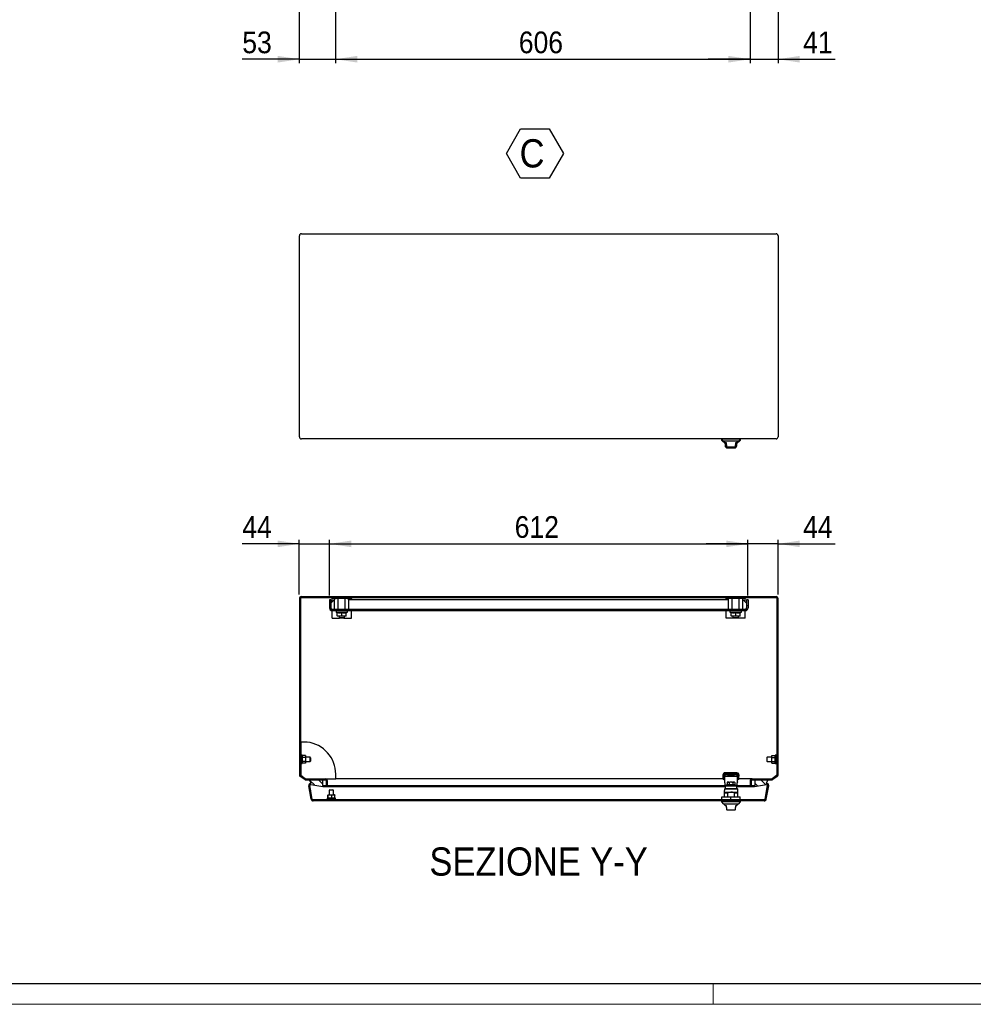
# Model space of a CAD drawing. Header units: millimetres. Extents: x 0 to 5046, y 0 to 3564.
# Tile 2 of 6: x 1512 to 2906, y 0 to 1439. Entities that reach past the tile are written whole.
import ezdxf

# ---------------------------------------------------------------- set-up
doc = ezdxf.new("R2010")
doc.units = ezdxf.units.MM
doc.header["$LTSCALE"] = 6
for name, color, linetype in [('FORMAT', 7, 'Continuous'), ('SLD-0', 179, 'Continuous'), ('SLD-0_1', 7, 'Continuous')]:
    doc.layers.add(name, color=color, linetype=linetype)
doc.styles.add('SLDTEXTSTYLE3', font='Gothic.ttf', dxfattribs={"width": 0.913})
doc.dimstyles.new('SLDDIMSTYLE0', dxfattribs={"dimtxt": 31.75, "dimasz": 31.75, "dimexe": 0, "dimexo": 0.0625, "dimgap": 7.9375, "dimtad": 1, "dimrnd": 1e-09, "dimzin": 12, "dimdsep": 46, "dimtxsty": 'SLDTEXTSTYLE3', "dimsah": 1, "dimcen": 0.09, "dimadec": 0, "dimazin": 3, "dimtfac": 1, "dimtmove": 0, "dimatfit": 0, "dimfxl": 1, "dimfrac": 2, "dimtolj": 1, "dimtzin": 12, "dimarcsym": 0})
doc.dimstyles.new('SLDDIMSTYLE3', dxfattribs={"dimtxt": 31.75, "dimasz": 31.75, "dimexe": 0, "dimexo": 0.0625, "dimgap": 7.9375, "dimtad": 1, "dimrnd": 1e-09, "dimzin": 12, "dimdsep": 46, "dimtxsty": 'SLDTEXTSTYLE3', "dimsah": 1, "dimcen": 0.09, "dimadec": 0, "dimazin": 3, "dimtfac": 1, "dimtofl": 0, "dimtmove": 0, "dimatfit": 3, "dimfxl": 1, "dimfrac": 2, "dimtolj": 1, "dimtzin": 12, "dimarcsym": 0})

# ---------------------------------------------------------------- blocks, each defined once
blk = doc.blocks.new('SW_NOTE_0_6')
at = {"layer": 'SLD-0_1', "color": 0}
for p, q in [((-19.3, 31.7), (1.5, 67.8)), ((1.5, 67.8), (43.2, 67.8)), ((43.2, 67.8), (64, 31.7)), ((1.5, -4.4), (-19.3, 31.7)), ((64, 31.7), (43.2, -4.4)), ((43.2, -4.4), (1.5, -4.4))]:
    blk.add_line(p, q, dxfattribs=at)
at = {"layer": 'SLD-0_1', "color": 0, "insert": (0, 52.7), "char_height": 41.3, "attachment_point": 1, "style": 'SLDTEXTSTYLE3'}
blk.add_mtext('C', dxfattribs=at)
blk = doc.blocks.new('_D_3')
at = {"layer": 'FORMAT'}
for p, q in [((2579.8, 1706.6), (2579.8, 1375.6)), ((2620.8, 1618.6), (2620.8, 1375.6)), ((2579.8, 1381.6), (2518.8, 1381.6)), ((2579.8, 1381.6), (2620.8, 1381.6)), ((2620.8, 1381.6), (2704.3, 1381.6))]:
    blk.add_line(p, q, dxfattribs=at)
for points in [[(2579.8, 1381.6), (2548.1, 1386.5), (2548.1, 1376.7)], [(2620.8, 1381.6), (2652.6, 1376.7), (2652.6, 1386.5)]]:
    blk.add_solid(points, dxfattribs=at)
at = {"layer": 'FORMAT', "insert": (2657.4, 1422.1), "char_height": 31.75, "attachment_point": 1, "style": 'SLDTEXTSTYLE3'}
blk.add_mtext('41', dxfattribs=at)
blk = doc.blocks.new('_D_4')
at = {"layer": 'FORMAT'}
for p, q in [((1973.8, 1656.6), (1973.8, 1375.6)), ((1920.8, 1618.6), (1920.8, 1375.6)), ((1920.8, 1381.6), (1837.4, 1381.6)), ((1920.8, 1381.6), (1973.8, 1381.6)), ((1973.8, 1381.6), (2034.9, 1381.6))]:
    blk.add_line(p, q, dxfattribs=at)
for points in [[(1920.8, 1381.6), (1889.1, 1386.5), (1889.1, 1376.7)], [(1973.8, 1381.6), (2005.6, 1376.7), (2005.6, 1386.5)]]:
    blk.add_solid(points, dxfattribs=at)
at = {"layer": 'FORMAT', "insert": (1837.4, 1422.1), "char_height": 31.75, "attachment_point": 1, "style": 'SLDTEXTSTYLE3'}
blk.add_mtext('53', dxfattribs=at)
blk = doc.blocks.new('_D_5')
at = {"layer": 'FORMAT'}
for p, q in [((2579.8, 1706.6), (2579.8, 1375.6)), ((1973.8, 1656.6), (1973.8, 1375.6)), ((1973.8, 1381.6), (2579.8, 1381.6))]:
    blk.add_line(p, q, dxfattribs=at)
for points in [[(1973.8, 1381.6), (2005.6, 1376.7), (2005.6, 1386.5)], [(2579.8, 1381.6), (2548.1, 1386.5), (2548.1, 1376.7)]]:
    blk.add_solid(points, dxfattribs=at)
at = {"layer": 'FORMAT', "insert": (2241.7, 1422.1), "char_height": 31.75, "attachment_point": 1, "style": 'SLDTEXTSTYLE3'}
blk.add_mtext('606', dxfattribs=at)
blk = doc.blocks.new('_D_22')
at = {"layer": 'SLD-0', "color": 7}
for p, q in [((1920.8, 598.7), (1920.8, 678.9)), ((1964.8, 597.2), (1964.8, 678.9)), ((1920.8, 672.9), (1837.4, 672.9)), ((1920.8, 672.9), (1964.8, 672.9)), ((1964.8, 672.9), (2025.9, 672.9))]:
    blk.add_line(p, q, dxfattribs=at)
for points in [[(1920.8, 672.9), (1889.1, 677.7), (1889.1, 668)], [(1964.8, 672.9), (1996.6, 668), (1996.6, 677.7)]]:
    blk.add_solid(points, dxfattribs=at)
at = {"layer": 'SLD-0', "color": 7, "insert": (1837.4, 713.4), "char_height": 31.75, "attachment_point": 1, "style": 'SLDTEXTSTYLE3'}
blk.add_mtext('44', dxfattribs=at)
blk = doc.blocks.new('_D_23')
at = {"layer": 'SLD-0', "color": 7}
for p, q in [((1964.8, 597.2), (1964.8, 678.9)), ((2576.8, 597.2), (2576.8, 678.9)), ((1964.8, 672.9), (2576.8, 672.9))]:
    blk.add_line(p, q, dxfattribs=at)
for points in [[(1964.8, 672.9), (1996.6, 668), (1996.6, 677.7)], [(2576.8, 672.9), (2545.1, 677.7), (2545.1, 668)]]:
    blk.add_solid(points, dxfattribs=at)
at = {"layer": 'SLD-0', "color": 7, "insert": (2235.7, 713.4), "char_height": 31.75, "attachment_point": 1, "style": 'SLDTEXTSTYLE3'}
blk.add_mtext('612', dxfattribs=at)
blk = doc.blocks.new('_D_24')
at = {"layer": 'SLD-0', "color": 7}
for p, q in [((2576.8, 597.2), (2576.8, 678.9)), ((2620.8, 598.7), (2620.8, 678.9)), ((2576.8, 672.9), (2515.8, 672.9)), ((2620.8, 672.9), (2576.8, 672.9)), ((2620.8, 672.9), (2704.3, 672.9))]:
    blk.add_line(p, q, dxfattribs=at)
for points in [[(2576.8, 672.9), (2545.1, 677.7), (2545.1, 668)], [(2620.8, 672.9), (2652.6, 668), (2652.6, 677.7)]]:
    blk.add_solid(points, dxfattribs=at)
at = {"layer": 'SLD-0', "color": 7, "insert": (2657.4, 713.4), "char_height": 31.75, "attachment_point": 1, "style": 'SLDTEXTSTYLE3'}
blk.add_mtext('44', dxfattribs=at)

msp = doc.modelspace()

# ---------------------------------------------------------------- hatches: boundary and pattern name
at = {"layer": 'FORMAT', "linetype": 'Continuous', "lineweight": 18}
h = msp.add_hatch(dxfattribs=at)
h.set_pattern_fill('ANSI31', color=256, scale=3, style=0)
edge = h.paths.add_edge_path(flags=0)
edge.add_arc((2582.842, 326.186466), 1.5, 90, 180, ccw=False)
edge.add_line((2582.842, 327.686466), (2611.327216, 327.686466))
edge.add_arc((2611.327216, 330.686466), 3, 270, 305)
edge.add_line((2613.047945, 328.22901), (2619.562729, 332.790711))
edge.add_arc((2617.842, 335.248167), 3, 305, 360)
edge.add_line((2620.842, 335.248167), (2620.842, 592.686466))
edge.add_arc((2617.842, 592.686466), 3, 0, 90)
edge.add_line((2617.842, 595.686466), (1923.842, 595.686466))
edge.add_arc((1923.842, 592.686466), 3, 90, 180)
edge.add_line((1920.842, 592.686466), (1920.842, 335.248167))
edge.add_arc((1923.842, 335.248167), 3, 180, 235)
edge.add_line((1922.121271, 332.790711), (1928.636055, 328.22901))
edge.add_arc((1930.356785, 330.686466), 3, 235, 270)
edge.add_line((1930.356785, 327.686466), (1958.842, 327.686466))
edge.add_arc((1958.842, 326.186466), 1.5, 0, 90, ccw=False)
edge.add_line((1960.342, 326.186466), (1960.342, 319.686466))
edge.add_line((1960.342, 319.686466), (1961.842, 319.686466))
edge.add_line((1961.842, 319.686466), (1961.842, 326.186466))
edge.add_arc((1958.842, 326.186466), 3, 0, 90)
edge.add_line((1958.842, 329.186466), (1930.356785, 329.186466))
edge.add_arc((1930.356785, 330.686466), 1.5, 235, 270, ccw=False)
edge.add_line((1929.49642, 329.457738), (1922.981635, 334.019439))
edge.add_arc((1923.842, 335.248167), 1.5, 180, 235, ccw=False)
edge.add_line((1922.342, 335.248167), (1922.342, 592.686466))
edge.add_arc((1923.842, 592.686466), 1.5, 90, 180, ccw=False)
edge.add_line((1923.842, 594.186466), (2617.842, 594.186466))
edge.add_arc((2617.842, 592.686466), 1.5, 0, 90, ccw=False)
edge.add_line((2619.342, 592.686466), (2619.342, 335.248167))
edge.add_arc((2617.842, 335.248167), 1.5, -55, 0, ccw=False)
edge.add_line((2618.702365, 334.019439), (2612.18758, 329.457738))
edge.add_arc((2611.327216, 330.686466), 1.5, 270, 305, ccw=False)
edge.add_line((2611.327216, 329.186466), (2582.842, 329.186466))
edge.add_arc((2582.842, 326.186466), 3, 90, 180)
edge.add_line((2579.842, 326.186466), (2579.842, 319.686466))
edge.add_line((2579.842, 319.686466), (2581.342, 319.686466))
edge.add_line((2581.342, 319.686466), (2581.342, 326.186466))
h = msp.add_hatch(dxfattribs=at)
h.set_pattern_fill('ANSI31', color=256, scale=3, style=0)
edge = h.paths.add_edge_path(flags=0)
edge.add_line((1966.842, 579.186466), (1966.842, 591.186466))
edge.add_line((1966.842, 591.186466), (1964.842, 591.186466))
edge.add_line((1964.842, 591.186466), (1964.842, 579.186466))
edge.add_arc((1968.842, 579.186466), 4, 180, 270)
edge.add_line((1968.842, 575.186466), (2572.842, 575.186466))
edge.add_arc((2572.842, 579.186466), 4, 270, 360)
edge.add_line((2576.842, 579.186466), (2576.842, 591.186466))
edge.add_line((2576.842, 591.186466), (2574.842, 591.186466))
edge.add_line((2574.842, 591.186466), (2574.842, 579.186466))
edge.add_arc((2572.842, 579.186466), 2, 270, 360, ccw=False)
edge.add_line((2572.842, 577.186466), (1968.842, 577.186466))
edge.add_arc((1968.842, 579.186466), 2, 180, 270, ccw=False)
h = msp.add_hatch(dxfattribs=at)
h.set_pattern_fill('ANSI31', color=256, scale=3, angle=90, style=0)
edge = h.paths.add_edge_path(flags=0)
edge.add_line((1955.297298, 318.028166), (1955.557771, 319.505378))
edge.add_line((1955.557771, 319.505378), (1954.601838, 319.673934))
edge.add_line((1954.601838, 319.673934), (1954.580734, 326.689478))
edge.add_arc((1953.580739, 326.68647), 1, 0.172351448, 90.172351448)
edge.add_line((1953.577731, 327.686466), (1935.814876, 327.633033))
edge.add_line((1935.814876, 327.633033), (1938.111354, 322.581652))
edge.add_arc((1937.590409, 319.627228), 3, 80, 190)
edge.add_line((1934.635986, 319.106284), (1938.115198, 299.374693))
edge.add_arc((1941.069621, 299.895638), 3, 190, 270)
edge.add_line((1941.069621, 296.895638), (2600.614379, 296.895638))
edge.add_arc((2600.614379, 299.895638), 3, 270, 350)
edge.add_line((2603.568802, 299.374693), (2607.048014, 319.106284))
edge.add_arc((2604.093591, 319.627228), 3, 350, 460)
edge.add_line((2603.572646, 322.581652), (2605.869124, 327.633033))
edge.add_line((2605.869124, 327.633033), (2588.10627, 327.686466))
edge.add_arc((2588.103262, 326.68647), 1, 89.827648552, 179.827648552)
edge.add_line((2587.103266, 326.689478), (2587.082163, 319.673934))
edge.add_line((2587.082163, 319.673934), (2586.12623, 319.505378))
edge.add_line((2586.12623, 319.505378), (2586.386702, 318.028166))
edge.add_line((2586.386702, 318.028166), (2603.833119, 321.10444))
edge.add_arc((2604.093591, 319.627228), 1.5, -10, 100, ccw=False)
edge.add_line((2605.570803, 319.366756), (2602.091591, 299.635165))
edge.add_arc((2600.614379, 299.895638), 1.5, 270, 350, ccw=False)
edge.add_line((2600.614379, 298.395638), (1941.069621, 298.395638))
edge.add_arc((1941.069621, 299.895638), 1.5, 190, 270, ccw=False)
edge.add_line((1939.59241, 299.635165), (1936.113198, 319.366756))
edge.add_arc((1937.590409, 319.627228), 1.5, 80, 190, ccw=False)
edge.add_line((1937.850882, 321.10444), (1955.297298, 318.028166))

# ---------------------------------------------------------------- linework, layer by layer
at = {"color": 7, "linetype": 'Continuous', "lineweight": 25}
for p, q in [((1920.842, 829.38637), (1920.842, 1123.38637)), ((1923.842, 1126.38637), (2617.842, 1126.38637)), ((2620.842, 1123.38637), (2620.842, 829.38637)), ((2617.842, 826.38637), (1923.842, 826.38637)), ((2537.842, 826.38637), (2537.842, 826.095542)), ((2537.842, 826.095542), (2540.342, 823.595542)), ((2565.842, 826.095542), (2537.842, 826.095542)), ((2537.892, 826.045542), (2537.892, 824.561975)), ((2537.892, 824.561975), (2540.392, 822.061975)), ((2539.375567, 824.561975), (2537.892, 824.561975)), ((2540.342, 823.595542), (2563.342, 823.595542)), ((2540.392, 822.061975), (2542.83346, 822.061975)), ((2551.842, 822.895542), (2542.092001, 822.895542)), ((2543.239353, 821.361975), (2542.142001, 821.361975)), ((2561.591999, 822.895542), (2551.842, 822.895542)), ((2561.641999, 821.361975), (2560.444647, 821.361975)), ((2560.85054, 822.061975), (2563.392, 822.061975)), ((2563.342, 823.595542), (2565.842, 826.095542)), ((2563.392, 822.061975), (2565.892, 824.561975)), ((2565.892, 824.561975), (2564.308433, 824.561975)), ((2565.892, 826.061975), (2565.808433, 826.061975)), ((2565.842, 826.095542), (2565.842, 826.38637)), ((2565.892, 824.561975), (2565.892, 826.061975)), ((2543.342, 820.729478), (2543.342, 820.395542)), ((2545.342, 820.395542), (2543.342, 820.395542)), ((2543.392, 819.195911), (2543.392, 816.261975)), ((2545.342, 817.795542), (2545.342, 820.395542)), ((2546.342, 814.795542), (2557.342, 814.795542)), ((2546.392, 813.261975), (2551.892, 813.261975)), ((2551.892, 813.261975), (2557.392, 813.261975)), ((2560.342, 820.395542), (2558.342, 820.395542)), ((2558.342, 820.395542), (2558.342, 817.795542)), ((2560.342, 820.395542), (2560.342, 820.729478)), ((2560.392, 816.261975), (2560.392, 819.195911)), ((1920.842, 592.686466), (1920.842, 335.248167)), ((1922.342, 592.686466), (1922.342, 335.248167)), ((1923.842, 595.686466), (2617.842, 595.686466)), ((1923.842, 594.186466), (2617.842, 594.186466)), ((1964.842, 591.186466), (1964.842, 579.186466)), ((1966.842, 591.186466), (1964.842, 591.186466)), ((1966.842, 591.186466), (1966.842, 579.186466)), ((1971.842, 591.186466), (1966.842, 586.186466)), ((1968.842, 593.186466), (1968.842, 594.186466)), ((1970.842, 593.186466), (1968.842, 593.186466)), ((1968.842, 588.186466), (1968.842, 593.186466)), ((1970.842, 593.186466), (1974.759096, 593.186466)), ((1972.449695, 591.186466), (1971.842, 591.186466)), ((1972.449695, 577.186466), (1972.449695, 593.186466)), ((1977.645848, 593.186466), (1974.759096, 593.186466)), ((1977.645848, 577.186466), (1977.645848, 593.186466)), ((1988.038153, 593.186466), (1977.645848, 593.186466)), ((1980.780447, 593.186466), (1980.780447, 594.186466)), ((1984.903553, 594.186466), (1984.903553, 593.186466)), ((1988.038153, 577.186466), (1988.038153, 593.186466)), ((1990.924904, 593.186466), (1988.038153, 593.186466)), ((1990.924904, 593.186466), (1994.842, 593.186466)), ((1993.234305, 577.186466), (1993.234305, 593.186466)), ((2548.449695, 591.186466), (1993.234305, 591.186466)), ((1996.842, 593.186466), (1994.842, 593.186466)), ((1996.842, 594.186466), (1996.842, 593.186466)), ((1996.842, 591.186466), (1996.842, 593.186466)), ((2544.842, 593.186466), (2544.842, 594.186466)), ((2546.842, 593.186466), (2544.842, 593.186466)), ((2544.842, 591.186466), (2544.842, 593.186466)), ((2550.759096, 593.186466), (2546.842, 593.186466)), ((2548.449695, 577.186466), (2548.449695, 593.186466)), ((2553.645848, 593.186466), (2550.759096, 593.186466)), ((2553.645848, 577.186466), (2553.645848, 593.186466)), ((2564.038153, 593.186466), (2553.645848, 593.186466)), ((2556.780447, 594.186466), (2556.780447, 593.186466)), ((2560.903553, 593.186466), (2560.903553, 594.186466)), ((2564.038153, 577.186466), (2564.038153, 593.186466)), ((2566.924904, 593.186466), (2564.038153, 593.186466)), ((2570.842, 593.186466), (2566.924904, 593.186466)), ((2569.234305, 577.186466), (2569.234305, 593.186466)), ((2569.842, 591.186466), (2569.234305, 591.186466)), ((2574.842, 586.186466), (2569.842, 591.186466)), ((2572.842, 593.186466), (2570.842, 593.186466)), ((2572.842, 594.186466), (2572.842, 593.186466)), ((2572.842, 588.186466), (2572.842, 593.186466)), ((2574.842, 591.186466), (2574.842, 579.186466)), ((2576.842, 591.186466), (2574.842, 591.186466)), ((2576.842, 591.186466), (2576.842, 579.186466)), ((2619.342, 335.248167), (2619.342, 592.686466)), ((2620.842, 335.248167), (2620.842, 592.686466)), ((1968.842, 577.186466), (2572.842, 577.186466)), ((1966.842, 575.722364), (1966.842, 575.186466)), ((1968.842, 575.186466), (1966.842, 575.186466)), ((1968.842, 575.186466), (2572.842, 575.186466)), ((1968.842, 564.186466), (1968.842, 575.186466)), ((1968.842, 564.186466), (1979.592, 564.186466)), ((1974.616977, 575.186466), (1974.442, 573.186466)), ((1974.442, 573.186466), (1976.342, 572.0895)), ((1974.442, 573.186466), (1982.842, 573.186466)), ((1976.342, 567.767022), (1976.342, 572.670057)), ((1976.342, 567.767022), (1976.342, 567.186466)), ((1979.592, 567.186466), (1976.342, 567.186466)), ((1978.842, 567.186466), (1978.842, 564.936466)), ((1978.842, 564.936466), (1979.592, 564.186466)), ((1978.842, 564.936466), (1986.842, 564.936466)), ((1982.842, 567.767022), (1979.592, 567.186466)), ((1986.092, 567.186466), (1979.592, 567.186466)), ((1986.092, 564.186466), (1979.592, 564.186466)), ((1982.842, 573.186466), (1991.242, 573.186466)), ((1982.842, 567.767022), (1982.842, 572.670057)), ((1989.342, 567.767022), (1986.092, 567.186466)), ((1989.342, 567.186466), (1986.092, 567.186466)), ((1986.092, 564.186466), (1986.842, 564.936466)), ((1986.092, 564.186466), (1996.842, 564.186466)), ((1986.842, 564.936466), (1986.842, 567.186466)), ((1989.342, 572.0895), (1991.242, 573.186466)), ((1989.342, 567.767022), (1989.342, 572.670057)), ((1989.342, 567.186466), (1989.342, 567.767022)), ((1991.242, 573.186466), (1991.067023, 575.186466)), ((1996.842, 564.186466), (1996.842, 575.186466)), ((2544.842, 564.186466), (2544.842, 575.186466)), ((2555.592, 564.186466), (2544.842, 564.186466)), ((2550.616977, 575.186466), (2550.442, 573.186466)), ((2550.442, 573.186466), (2552.342, 572.0895)), ((2550.442, 573.186466), (2558.842, 573.186466)), ((2552.342, 567.767022), (2552.342, 572.670057)), ((2552.342, 567.767022), (2552.342, 567.186466)), ((2555.592, 567.186466), (2552.342, 567.186466)), ((2554.842, 567.186466), (2554.842, 564.936466)), ((2554.842, 564.936466), (2555.592, 564.186466)), ((2554.842, 564.936466), (2562.842, 564.936466)), ((2558.842, 567.767022), (2555.592, 567.186466)), ((2562.092, 567.186466), (2555.592, 567.186466)), ((2562.092, 564.186466), (2555.592, 564.186466)), ((2558.842, 573.186466), (2567.242, 573.186466)), ((2558.842, 567.767022), (2558.842, 572.670057)), ((2565.342, 567.767022), (2562.092, 567.186466)), ((2565.342, 567.186466), (2562.092, 567.186466)), ((2562.092, 564.186466), (2562.842, 564.936466)), ((2572.842, 564.186466), (2562.092, 564.186466)), ((2562.842, 564.936466), (2562.842, 567.186466)), ((2565.342, 572.0895), (2567.242, 573.186466)), ((2565.342, 567.767022), (2565.342, 572.670057)), ((2565.342, 567.186466), (2565.342, 567.767022)), ((2567.242, 573.186466), (2567.067023, 575.186466)), ((2574.842, 575.186466), (2572.842, 575.186466)), ((2572.842, 564.186466), (2572.842, 575.186466)), ((2574.842, 575.722364), (2574.842, 575.186466)), ((1922.392, 381.186466), (1922.342, 381.186466)), ((1922.392, 381.186466), (1922.392, 367.186466)), ((1922.442, 379.686466), (1922.392, 379.686466)), ((1922.442, 379.686466), (1922.442, 368.686466)), ((1922.873058, 383.023466), (1922.873058, 362.186466)), ((1932.498058, 383.023466), (1922.873058, 383.023466)), ((2619.292, 379.686466), (2619.242, 379.686466)), ((2619.242, 368.686466), (2619.242, 379.686466)), ((2619.342, 381.186466), (2619.292, 381.186466)), ((2619.292, 367.186466), (2619.292, 381.186466)), ((1922.342, 367.186466), (1922.392, 367.186466)), ((1923.342, 362.186466), (1922.342, 362.186466)), ((1922.392, 368.686466), (1922.442, 368.686466)), ((1924.942, 363.686466), (1923.342, 363.686466)), ((1923.342, 363.686466), (1923.342, 357.686466)), ((1924.942, 363.686466), (1924.942, 357.686466)), ((1929.942, 363.459968), (1924.942, 363.459968)), ((1929.942, 360.573217), (1924.942, 360.573217)), ((1929.942, 363.459968), (1929.942, 360.573217)), ((1936.842, 360.686466), (1929.942, 360.686466)), ((1929.942, 360.573217), (1929.942, 354.799714)), ((1937.342, 360.186466), (1936.842, 360.686466)), ((1936.842, 354.686466), (1936.842, 360.686466)), ((1937.342, 360.186466), (1937.342, 357.686466)), ((2604.842, 360.686466), (2604.342, 360.186466)), ((2604.342, 360.186466), (2604.342, 357.686466)), ((2611.742, 360.686466), (2604.842, 360.686466)), ((2604.842, 354.686466), (2604.842, 360.686466)), ((2611.742, 360.573217), (2611.742, 363.459968)), ((2611.742, 363.459968), (2616.742, 363.459968)), ((2611.742, 354.799714), (2611.742, 360.573217)), ((2611.742, 360.573217), (2616.742, 360.573217)), ((2618.342, 363.686466), (2616.742, 363.686466)), ((2616.742, 351.686466), (2616.742, 363.686466)), ((2618.342, 351.686466), (2618.342, 363.686466)), ((2619.342, 362.186466), (2618.342, 362.186466)), ((2619.242, 368.686466), (2619.292, 368.686466)), ((2619.292, 367.186466), (2619.342, 367.186466)), ((1922.342, 353.186466), (1923.342, 353.186466)), ((1922.873058, 353.186466), (1922.873058, 334.103112)), ((1923.342, 357.686466), (1923.342, 351.686466)), ((1923.342, 351.686466), (1924.942, 351.686466)), ((1924.942, 357.686466), (1924.942, 351.686466)), ((1929.942, 354.799714), (1924.942, 354.799714)), ((1929.942, 351.912963), (1924.942, 351.912963)), ((1929.942, 354.799714), (1929.942, 351.912963)), ((1929.942, 354.686466), (1936.842, 354.686466)), ((1936.842, 354.686466), (1937.342, 355.186466)), ((1937.342, 357.686466), (1937.342, 355.186466)), ((2604.342, 357.686466), (2604.342, 355.186466)), ((2604.342, 355.186466), (2604.842, 354.686466)), ((2604.842, 354.686466), (2611.742, 354.686466)), ((2611.742, 354.799714), (2616.742, 354.799714)), ((2611.742, 351.912963), (2611.742, 354.799714)), ((2611.742, 351.912963), (2616.742, 351.912963)), ((2616.742, 351.686466), (2618.342, 351.686466)), ((2618.342, 353.186466), (2619.342, 353.186466)), ((1928.636055, 328.22901), (1922.121271, 332.790711)), ((1929.49642, 329.457738), (1922.981635, 334.019439)), ((1974.023058, 329.186466), (1974.023058, 335.946466)), ((2540.192, 335.115384), (2540.192, 329.965384)), ((2542.341852, 331.764355), (2541.37284, 329.297143)), ((2563.320427, 336.115384), (2542.192, 336.115384)), ((2542.192, 336.115384), (2542.192, 331.594929)), ((2543.294924, 335.516084), (2542.192, 332.70792)), ((2542.341852, 332.965384), (2561.341852, 332.965384)), ((2542.341852, 332.965384), (2542.341852, 329.222722)), ((2543.288744, 335.494524), (2542.813564, 332.965384)), ((2560.492, 338.115384), (2543.192, 338.115384)), ((2544.192, 335.605458), (2544.192, 335.715384)), ((2544.192, 335.715384), (2559.492, 335.715384)), ((2551.735422, 332.965384), (2547.146634, 334.738144)), ((2556.537071, 334.738144), (2551.948282, 332.965384)), ((2559.492, 335.715384), (2559.492, 335.605503)), ((2561.492, 332.707168), (2560.388781, 335.516084)), ((2560.870141, 332.965384), (2560.394961, 335.494524)), ((2561.341852, 329.222722), (2561.341852, 332.965384)), ((2561.341852, 331.764355), (2562.310865, 329.297143)), ((2561.492, 335.115384), (2561.492, 336.115384)), ((2561.492, 335.115384), (2561.492, 333.115384)), ((2561.492, 331.594164), (2561.492, 333.115384)), ((2561.492, 333.115384), (2563.492, 333.115384)), ((2563.492, 335.115384), (2563.492, 333.115384)), ((2563.492, 329.965384), (2563.492, 333.115384)), ((2618.702365, 334.019439), (2612.18758, 329.457738)), ((2619.562729, 332.790711), (2613.047945, 328.22901)), ((1930.356785, 329.186466), (1958.842, 329.186466)), ((1930.356785, 327.686466), (1958.842, 327.686466)), ((1938.115198, 299.374693), (1934.635986, 319.106284)), ((1935.814876, 327.633033), (1953.577731, 327.686466)), ((1938.111354, 322.581652), (1935.814876, 327.633033)), ((1939.59241, 299.635165), (1936.113198, 319.366756)), ((1938.090634, 322.627228), (1937.590409, 322.627228)), ((1937.850882, 321.10444), (1955.297298, 318.028166)), ((1954.580734, 326.689478), (1954.601838, 319.673934)), ((1954.601838, 319.673934), (1955.557771, 319.505378)), ((1954.601838, 319.673934), (2543.255892, 319.673934)), ((1955.557771, 319.505378), (1955.297298, 318.028166)), ((1955.297298, 318.028166), (2543.341852, 318.028166)), ((1955.557771, 319.505378), (2543.288431, 319.505378)), ((1958.842, 329.186466), (1974.023058, 329.186466)), ((1960.342, 319.686466), (1960.342, 326.186466)), ((1960.342, 319.686466), (1961.842, 319.686466)), ((1961.842, 319.686466), (1961.842, 326.186466)), ((1961.842, 319.686466), (2543.253473, 319.686466)), ((2540.294883, 329.186466), (1974.023058, 329.186466)), ((2541.437723, 329.642482), (2541.37284, 329.297143)), ((2542.192, 328.965384), (2542.341852, 328.965384)), ((2542.341852, 329.222722), (2542.341852, 324.757478)), ((2542.341852, 324.757478), (2543.402948, 319.260775)), ((2542.341852, 324.757478), (2542.341852, 324.408855)), ((2542.341852, 324.408855), (2543.402948, 318.912152)), ((2543.341852, 318.895638), (2543.341852, 314.895638)), ((2543.341852, 318.895638), (2560.341852, 318.895638)), ((2543.402948, 318.912152), (2543.402948, 319.260775)), ((2545.7045, 320.545638), (2545.092, 320.045638)), ((2545.092, 320.045638), (2545.092, 319.345638)), ((2551.842, 320.045638), (2545.092, 320.045638)), ((2545.392, 318.895638), (2545.392, 319.045638)), ((2545.48999, 319.045638), (2545.48999, 318.895638)), ((2557.9795, 320.545638), (2545.7045, 320.545638)), ((2545.780983, 318.895638), (2545.780983, 319.045638)), ((2546.256136, 319.045638), (2546.901014, 319.045638)), ((2546.256136, 319.045638), (2546.256136, 318.895638)), ((2546.317, 324.045638), (2546.317, 320.545638)), ((2547.443871, 324.545638), (2546.89435, 324.545638)), ((2546.901014, 318.895638), (2546.901014, 319.045638)), ((2548.818697, 324.545638), (2547.443871, 324.545638)), ((2547.443873, 324.545638), (2548.818695, 324.545638)), ((2547.69602, 319.045638), (2548.617, 319.045638)), ((2547.69602, 318.895638), (2547.69602, 319.045638)), ((2548.617, 319.045638), (2548.617, 318.895638)), ((2548.818697, 324.545638), (2549.368175, 324.545638)), ((2549.0795, 324.045638), (2549.0795, 320.545638)), ((2549.368175, 324.545638), (2550.467006, 324.545638)), ((2549.63597, 319.045638), (2550.721969, 319.045638)), ((2549.63597, 318.895638), (2549.63597, 319.045638)), ((2553.216994, 324.545638), (2550.467006, 324.545638)), ((2550.721969, 319.045638), (2550.721969, 318.895638)), ((2558.592, 320.045638), (2551.842, 320.045638)), ((2552.962031, 319.045638), (2551.842, 319.045638)), ((2551.842, 318.895638), (2551.842, 319.045638)), ((2552.962031, 319.045638), (2552.962031, 318.895638)), ((2553.216994, 324.545638), (2554.315825, 324.545638)), ((2555.067, 319.045638), (2554.04803, 319.045638)), ((2554.04803, 318.895638), (2554.04803, 319.045638)), ((2554.315825, 324.545638), (2554.865305, 324.545638)), ((2554.6045, 324.045638), (2554.6045, 320.545638)), ((2554.865304, 324.545638), (2556.240129, 324.545638)), ((2556.240128, 324.545638), (2554.865305, 324.545638)), ((2555.067, 319.045638), (2555.067, 318.895638)), ((2556.782987, 319.045638), (2555.98798, 319.045638)), ((2555.98798, 318.895638), (2555.98798, 319.045638)), ((2556.78965, 324.545638), (2556.240128, 324.545638)), ((2556.782987, 319.045638), (2556.782987, 318.895638)), ((2557.367, 324.045638), (2557.367, 320.545638)), ((2557.903017, 319.045638), (2557.427864, 319.045638)), ((2557.427864, 318.895638), (2557.427864, 319.045638)), ((2557.903017, 319.045638), (2557.903017, 318.895638)), ((2558.592, 320.045638), (2557.9795, 320.545638)), ((2558.19401, 318.895638), (2558.19401, 319.045638)), ((2558.292, 319.045638), (2558.292, 318.895638)), ((2558.592, 319.345638), (2558.592, 320.045638)), ((2560.280756, 319.260775), (2561.341852, 324.757478)), ((2560.280756, 318.912152), (2561.341852, 324.408855)), ((2560.280756, 319.260775), (2560.280756, 318.912152)), ((2560.341852, 314.895638), (2560.341852, 318.895638)), ((2560.341852, 318.028166), (2586.386702, 318.028166)), ((2560.395274, 319.505378), (2586.12623, 319.505378)), ((2560.427812, 319.673934), (2587.082163, 319.673934)), ((2560.430232, 319.686466), (2579.842, 319.686466)), ((2561.341852, 324.757478), (2561.341852, 329.222722)), ((2561.341852, 328.965384), (2561.492, 328.965384)), ((2561.341852, 324.757478), (2561.341852, 324.408855)), ((2562.310865, 329.297143), (2562.245982, 329.642482)), ((2582.842, 329.186466), (2563.389117, 329.186466)), ((2579.842, 326.186466), (2579.842, 319.686466)), ((2579.842, 319.686466), (2581.342, 319.686466)), ((2581.342, 326.186466), (2581.342, 319.686466)), ((2582.842, 329.186466), (2611.327216, 329.186466)), ((2582.842, 327.686466), (2611.327216, 327.686466)), ((2586.12623, 319.505378), (2587.082163, 319.673934)), ((2586.386702, 318.028166), (2586.12623, 319.505378)), ((2586.386702, 318.028166), (2603.833119, 321.10444)), ((2587.082163, 319.673934), (2587.103266, 326.689478)), ((2588.10627, 327.686466), (2605.869124, 327.633033)), ((2602.091591, 299.635165), (2605.570803, 319.366756)), ((2603.568802, 299.374693), (2607.048014, 319.106284)), ((2605.869124, 327.633033), (2603.572646, 322.581652)), ((2604.093591, 322.627228), (2603.593367, 322.627228)), ((1962.306632, 301.44222), (1962.306632, 305.549056)), ((1962.933261, 305.549056), (1962.619946, 305.995638)), ((1962.619946, 305.995638), (1965.575149, 305.995638)), ((1962.933261, 301.44222), (1962.933261, 305.549056)), ((1965.340409, 313.395638), (1964.590409, 312.645638)), ((1964.590409, 312.645638), (1964.590409, 305.995638)), ((1967.590409, 312.645638), (1964.590409, 312.645638)), ((1965.340409, 313.395638), (1967.590409, 313.395638)), ((1968.217038, 305.549056), (1965.575149, 305.995638)), ((1965.575149, 305.995638), (1970.545612, 305.995638)), ((1967.590409, 313.395638), (1969.840409, 313.395638)), ((1970.590409, 312.645638), (1967.590409, 312.645638)), ((1968.217038, 301.44222), (1968.217038, 305.549056)), ((1970.590409, 312.645638), (1969.840409, 313.395638)), ((1970.545612, 305.995638), (1972.589183, 305.995638)), ((1970.590409, 305.995638), (1970.590409, 312.645638)), ((1972.874187, 301.44222), (1972.874187, 305.549056)), ((2538.342, 298.895638), (2538.342, 302.895638)), ((2538.342, 302.895638), (2551.842, 302.895638)), ((2541.842, 309.895638), (2551.842, 309.895638)), ((2541.842, 309.895638), (2541.842, 308.895638)), ((2541.842, 308.895638), (2541.842, 302.895638)), ((2541.842, 308.895638), (2547.259424, 308.895638)), ((2541.942, 312.395638), (2541.942, 309.895638)), ((2541.942, 312.395638), (2542.346212, 312.395638)), ((2543.393923, 314.895638), (2542.346212, 313.895638)), ((2555.166712, 313.895638), (2542.346212, 313.895638)), ((2542.346212, 313.895638), (2542.346212, 312.395638)), ((2543.341852, 314.895638), (2543.393923, 314.895638)), ((2543.393923, 314.895638), (2555.763953, 314.895638)), ((2547.259426, 302.895638), (2547.259424, 308.895638)), ((2551.842, 309.895638), (2561.842, 309.895638)), ((2551.842, 298.895638), (2551.842, 302.895638)), ((2551.842, 302.895638), (2565.342, 302.895638)), ((2555.166712, 313.895638), (2555.763953, 314.895638)), ((2561.167036, 313.895638), (2555.166712, 313.895638)), ((2555.763953, 314.895638), (2556.155862, 314.895638)), ((2556.155862, 314.895638), (2559.165789, 314.895638)), ((2556.424576, 308.895638), (2556.424576, 302.895638)), ((2556.424576, 308.895638), (2561.842, 308.895638)), ((2559.165789, 314.895638), (2559.831261, 314.895638)), ((2559.831261, 314.895638), (2561.167036, 313.895638)), ((2559.831261, 314.895638), (2560.742, 314.895638)), ((2561.742, 313.895638), (2560.742, 314.895638)), ((2561.742, 313.895638), (2561.167036, 313.895638)), ((2561.742, 309.895638), (2561.742, 313.895638)), ((2561.842, 308.895638), (2561.842, 309.895638)), ((2561.842, 302.895638), (2561.842, 308.895638)), ((2565.342, 298.895638), (2565.342, 302.895638)), ((2600.614379, 298.395638), (1941.069621, 298.395638)), ((2600.614379, 296.895638), (1941.069621, 296.895638)), ((1960.590409, 298.445638), (1960.590409, 298.395638)), ((1960.590409, 298.445638), (1974.590409, 298.445638)), ((1961.590409, 300.995638), (1961.590409, 299.395638)), ((1973.590409, 300.995638), (1961.590409, 300.995638)), ((1973.590409, 299.395638), (1961.590409, 299.395638)), ((1962.090409, 298.495638), (1962.090409, 298.445638)), ((1962.090409, 298.495638), (1973.090409, 298.495638)), ((1962.306632, 301.44222), (1962.619946, 300.995638)), ((1962.933261, 301.44222), (1965.575149, 300.995638)), ((1963.090409, 299.395638), (1963.090409, 298.495638)), ((1972.090409, 298.495638), (1972.090409, 299.395638)), ((1972.874187, 301.44222), (1972.560872, 300.995638)), ((1973.090409, 298.445638), (1973.090409, 298.495638)), ((1973.590409, 299.395638), (1973.590409, 300.995638)), ((1974.590409, 298.395638), (1974.590409, 298.445638)), ((2537.842, 296.895638), (2537.842, 295.395638)), ((2537.842, 295.395638), (2540.342, 292.895638)), ((2551.842, 295.395638), (2537.842, 295.395638)), ((2538.342, 298.895638), (2551.842, 298.895638)), ((2540.342, 292.895638), (2563.342, 292.895638)), ((2541.842, 298.895638), (2541.842, 298.395638)), ((2561.591999, 292.195638), (2542.092001, 292.195638)), ((2543.342, 290.029574), (2543.342, 289.695638)), ((2545.342, 289.695638), (2543.342, 289.695638)), ((2545.342, 287.095638), (2545.342, 289.695638)), ((2547.259427, 298.395638), (2547.259427, 298.895638)), ((2551.842, 298.895638), (2565.342, 298.895638)), ((2565.842, 295.395638), (2551.842, 295.395638)), ((2556.424576, 298.895638), (2556.424576, 298.395638)), ((2560.342, 289.695638), (2558.342, 289.695638)), ((2558.342, 289.695638), (2558.342, 287.095638)), ((2560.342, 289.695638), (2560.342, 290.029574)), ((2561.842, 298.395638), (2561.842, 298.895638)), ((2562.563749, 298.846828), (2562.64294, 298.895638)), ((2563.342, 292.895638), (2565.842, 295.395638)), ((2565.842, 295.395638), (2565.842, 296.895638)), ((2546.342001, 284.095638), (2557.342, 284.095638)), ((5016.020875, 29.511713), (30.020875, 29.511713))]:
    msp.add_line(p, q, dxfattribs=at)
at = {"color": 7, "linetype": 'Continuous', "lineweight": 18}
for p, q in [((5016.020875, 29.511713), (30.020875, 29.511713)), ((2526.020875, 29.511713), (2526.020875, -0.488287)), ((0.020875, -0.488287), (5046.020875, -0.488287))]:
    msp.add_line(p, q, dxfattribs=at)
at = {"color": 7, "linetype": 'Continuous', "lineweight": 25, "flags": 128}
for points in [[(1979.592, 567.186466), (1979.360929, 567.189626), (1976.342, 567.767022)], [(1986.092, 567.186466), (1985.860929, 567.189626), (1982.842, 567.767022)], [(2555.592, 567.186466), (2555.360929, 567.189626), (2552.342, 567.767022)], [(2562.092, 567.186466), (2561.860929, 567.189626), (2558.842, 567.767022)], [(2547.146634, 334.738144), (2546.41661, 335.006066), (2545.7097, 335.237393), (2545.053069, 335.423235), (2544.471952, 335.55645), (2543.98868, 335.631919), (2543.621825, 335.646743), (2543.385485, 335.60035), (2543.288744, 335.494524)], [(2560.394961, 335.494524), (2560.298219, 335.60035), (2560.06188, 335.646743), (2559.695025, 335.631919), (2559.211753, 335.55645), (2558.630636, 335.423235), (2557.974005, 335.237393), (2557.267095, 335.006066), (2556.537071, 334.738144)], [(1962.619946, 305.995638), (1962.597675, 305.993207), (1962.306632, 305.549056)], [(1965.575149, 305.995638), (1965.387352, 305.993207), (1962.933261, 305.549056)], [(1970.545612, 305.995638), (1969.911914, 305.960223), (1968.217038, 305.549056)], [(1972.874187, 305.549056), (1972.285762, 305.738408), (1970.545612, 305.995638)], [(1972.560872, 305.995638), (1972.583144, 305.993207), (1972.874187, 305.549056)], [(2547.259424, 308.895638), (2549.459061, 309.615638), (2551.842, 309.895638)], [(1962.619946, 300.995638), (1962.642218, 300.998068), (1962.933261, 301.44222)], [(1965.575149, 300.995638), (1965.762946, 300.998068), (1968.217038, 301.44222)], [(1968.217038, 301.44222), (1969.911914, 301.031053), (1970.545612, 300.995638)], [(1970.545612, 300.995638), (1972.285762, 301.252867), (1972.874187, 301.44222)]]:
    msp.add_lwpolyline(points, dxfattribs=at)
at = {"color": 7, "linetype": 'Continuous', "lineweight": 25}
for centre, radius, start, end in [((1923.842, 1123.38637), 3, 90, 180), ((2617.842, 1123.38637), 3, 0, 90), ((1923.842, 829.38637), 3, 180, 270), ((2542.592, 824.145542), 1.25, 206.103881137, 270), ((2542.642, 822.611975), 1.25, 206.103881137, 270), ((2542.592, 822.894542), 0.5, 179.885408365, 240), ((2542.642, 821.360975), 0.5, 179.885408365, 240), ((2541.342, 820.729478), 2, 0, 60), ((2541.392, 819.195911), 2, 0, 60), ((2562.342, 820.729478), 2, 120, 180), ((2562.392, 819.195911), 2, 120, 180), ((2561.092, 824.145542), 1.25, 270, 333.896118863), ((2561.142, 822.611975), 1.25, 270, 333.896118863), ((2561.092, 822.894542), 0.5, 300, 0.114591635), ((2561.142, 821.360975), 0.5, 300, 0.114591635), ((2617.842, 829.38637), 3, 270, 0), ((2546.392, 816.261975), 3, 180, 270), ((2546.342, 817.795542), 3, 250.530953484, 270), ((2557.342, 817.795542), 3, 270, 289.499208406), ((2557.392, 816.261975), 3, 270, 0), ((1923.842, 592.686466), 3, 90, 180), ((1923.842, 592.686466), 1.5, 90, 180), ((2617.842, 592.686466), 3, 0, 90), ((2617.842, 592.686466), 1.5, 0, 90), ((1968.842, 579.186466), 4, 180, 270), ((1968.842, 579.186466), 2, 180, 270), ((2572.842, 579.186466), 2, 270, 0), ((2572.842, 579.186466), 4, 270, 0), ((1979.592, 581.592357), 9.495785, 249.985550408, 290.014449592), ((1986.092, 581.592357), 9.495785, 249.985550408, 290.014449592), ((2555.592, 581.592357), 9.495785, 249.985550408, 290.014449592), ((2562.092, 581.592357), 9.495785, 249.985550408, 290.014449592), ((1926.571058, 335.943077), 47.452, 0.004091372, 82.824720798), ((1923.842, 335.248167), 3, 180, 235), ((1923.842, 335.248167), 1.5, 180, 235), ((2543.192, 335.115384), 3, 90, 180), ((2543.192, 335.115384), 1, 90, 180), ((2560.492, 335.115384), 3, 19.471220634, 90), ((2560.492, 335.115384), 1, 0, 90), ((2560.492, 335.115384), 3, 0, 19.471220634), ((2617.842, 335.248167), 1.5, 305, 0), ((2617.842, 335.248167), 3, 305, 0), ((1930.356785, 330.686466), 3, 235, 270), ((1930.356785, 330.686466), 1.5, 235, 270), ((1937.590409, 319.627228), 3, 80, 190), ((1937.590409, 319.627228), 1.5, 80, 190), ((1953.580739, 326.68647), 1, 0.172351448, 90.172351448), ((1958.842, 326.186466), 3, 0, 90), ((1958.842, 326.186466), 1.5, 0, 90), ((2543.192, 329.965384), 3, 180, 224.778192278), ((2542.361677, 330.604327), 1.639063, 232.893810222, 269.306982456), ((2544.106237, 319.685613), 0.821646, 211.135025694, 254.040105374), ((2545.392, 319.345638), 0.3, 180, 270), ((2558.292, 319.345638), 0.3, 270, 0), ((2559.63755, 319.607064), 0.7305, 283.121924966, 331.702943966), ((2561.328937, 330.584146), 1.618814, 270.457121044, 307.342086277), ((2560.492, 329.965384), 3, 315.221807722, 0), ((2582.842, 326.186466), 3, 90, 180), ((2582.842, 326.186466), 1.5, 90, 180), ((2588.103262, 326.68647), 1, 89.827648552, 179.827648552), ((2604.093591, 319.627228), 3, 350, 100), ((2604.093591, 319.627228), 1.5, 350, 100), ((2611.327216, 330.686466), 1.5, 270, 305), ((2611.327216, 330.686466), 3, 270, 305), ((2551.618099, 297.869593), 12.028128, 66.446633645, 88.933389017), ((1941.069621, 299.895638), 3, 190, 270), ((1941.069621, 299.895638), 1.5, 190, 270), ((2542.592, 293.445638), 1.25, 206.103881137, 270), ((2542.592, 292.194638), 0.5, 179.885408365, 240), ((2541.342, 290.029574), 2, 0, 60), ((2562.342, 290.029574), 2, 120, 180), ((2561.092, 293.445638), 1.25, 270, 333.896118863), ((2561.092, 292.194638), 0.5, 300, 0.114591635), ((2600.614379, 299.895638), 1.5, 270, 350), ((2600.614379, 299.895638), 3, 270, 350), ((2546.342, 287.095638), 3, 250.530953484, 270), ((2557.342, 287.095638), 3, 270, 289.499208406)]:
    msp.add_arc(centre, radius, start, end, dxfattribs=at)
for centre, major_axis, ratio, start_param, end_param in [((2546.89435, 324.045638), (-0.57735, 0), 0.8660254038, 4.7123889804, 6.2831853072), ((2549.368175, 324.045638), (0, 0.5), 0.5773502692, 0, 1.5707963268), ((2554.315825, 324.045638), (0, 0.5), 0.5773502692, 4.7123889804, 6.283185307), ((2556.78965, 324.045638), (0.57735, 0), 0.8660254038, 0, 1.5707963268)]:
    msp.add_ellipse(centre, major_axis=major_axis, ratio=ratio, start_param=start_param, end_param=end_param, dxfattribs=at)
for points, knots in [([(2545.342, 817.795542), (2545.342, 817.627888), (2545.342, 817.241702), (2545.342, 816.662994), (2545.342, 816.021802), (2545.342, 815.355817), (2545.342, 815.035642), (2545.342, 814.939924), (2545.342, 814.967117), (2545.342, 814.967118)], [0, 0, 0, 0, 0.07386195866, 0.17013905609, 0.27546483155, 0.44557217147, 0.73526036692, 0.99999002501, 1, 1, 1, 1]), ([(2556.72478, 814.795542), (2556.676504, 814.736449), (2556.383953, 814.378354), (2555.355266, 813.842601), (2553.751928, 813.482859), (2551.977549, 813.411594), (2550.350612, 813.474379), (2548.974313, 813.684975), (2547.866413, 814.139043), (2547.233508, 814.503246), (2547.035815, 814.791551), (2547.033079, 814.795542)], [0, 0, 0, 0, 0.0221245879, 0.1340737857, 0.3247202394, 0.4989412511, 0.6477710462, 0.798881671, 0.8984191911, 0.9985940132, 1, 1, 1, 1]), ([(2558.342, 814.967205), (2558.342, 814.967175), (2558.342, 814.939142), (2558.342, 815.019833), (2558.342, 815.222328), (2558.342, 815.65873), (2558.342, 816.217839), (2558.342, 816.929495), (2558.342, 817.473622), (2558.342, 817.763324), (2558.342, 817.795542)], [0, 0, 0, 0, 0.00024313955, 0.2262781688, 0.45577720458, 0.60694966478, 0.75909002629, 0.87209231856, 0.98577523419, 1, 1, 1, 1]), ([(2545.342, 287.095638), (2545.342, 286.927984), (2545.342, 286.541798), (2545.342, 285.96309), (2545.342, 285.321898), (2545.342, 284.655913), (2545.342, 284.335738), (2545.342, 284.24002), (2545.342, 284.267212), (2545.342, 284.267213)], [0, 0, 0, 0, 0.07386195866, 0.17013905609, 0.27546483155, 0.44557217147, 0.73526036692, 0.99999002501, 1, 1, 1, 1]), ([(2558.342, 284.267301), (2558.342, 284.267271), (2558.342, 284.239237), (2558.342, 284.319929), (2558.342, 284.522424), (2558.342, 284.958825), (2558.342, 285.517935), (2558.342, 286.22959), (2558.342, 286.773718), (2558.342, 287.063419), (2558.342, 287.095638)], [0, 0, 0, 0, 0.0002431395, 0.2262781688, 0.4557772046, 0.6069496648, 0.7590900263, 0.8720923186, 0.9857752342, 1, 1, 1, 1])]:
    msp.add_open_spline(points, degree=3, knots=knots, dxfattribs=at)

# ---------------------------------------------------------------- block references
at = {"layer": 'SLD-0_1'}
msp.add_blockref('SW_NOTE_0_6', (2242.85569, 1211.903786), dxfattribs=at)

# ---------------------------------------------------------------- texts
at = {"layer": 'FORMAT', "insert": (2270.641361, 228.962278), "char_height": 41.275, "attachment_point": 2, "style": 'SLDTEXTSTYLE3'}
msp.add_mtext('SEZIONE Y-Y', dxfattribs=at)

# ---------------------------------------------------------------- dimensions: what is measured, and where the dimension line sits
at = {"layer": 'FORMAT'}
for base, p1, p2, dimstyle, picture, middle in [((2579.842, 1381.593296), (1973.842, 1662.593296), (2579.842, 1712.593296), 'SLDDIMSTYLE3', '_D_5', (2276.842, 1381.593296)), ((2620.842, 1381.593296), (2579.842, 1712.593296), (2620.842, 1624.593296), 'SLDDIMSTYLE0', '_D_3', (2680.842, 1381.593296)), ((1973.842, 1381.593296), (1920.842, 1624.593296), (1973.842, 1662.593296), 'SLDDIMSTYLE0', '_D_4', (1860.842, 1381.593296))]:
    dim = msp.add_linear_dim(base=base, p1=p1, p2=p2, dimstyle=dimstyle, dxfattribs=at)
    dim.commit()
    dim.dimension.update_dxf_attribs({"geometry": picture, "text_midpoint": middle, "dimtype": 160})
at = {"layer": 'SLD-0', "color": 7}
for base, p1, p2, picture, middle in [((1964.842, 672.858529), (1920.842, 592.686466), (1964.842, 591.186466), '_D_22', (1860.842, 672.858529)), ((2576.842, 672.858529), (2620.842, 592.686466), (2576.842, 591.186466), '_D_24', (2680.842, 672.858529))]:
    dim = msp.add_linear_dim(base=base, p1=p1, p2=p2, dimstyle='SLDDIMSTYLE0', dxfattribs=at)
    dim.commit()
    dim.dimension.update_dxf_attribs({"geometry": picture, "text_midpoint": middle, "dimtype": 160})
dim = msp.add_linear_dim(base=(2576.842, 672.858529), p1=(1964.842, 591.186466), p2=(2576.842, 591.186466), angle=0, dimstyle='SLDDIMSTYLE3', dxfattribs=at)
dim.commit()
dim.dimension.update_dxf_attribs({"geometry": '_D_23', "text_midpoint": (2270.842, 672.858529), "dimtype": 160})

doc.saveas('drawing.dxf')
